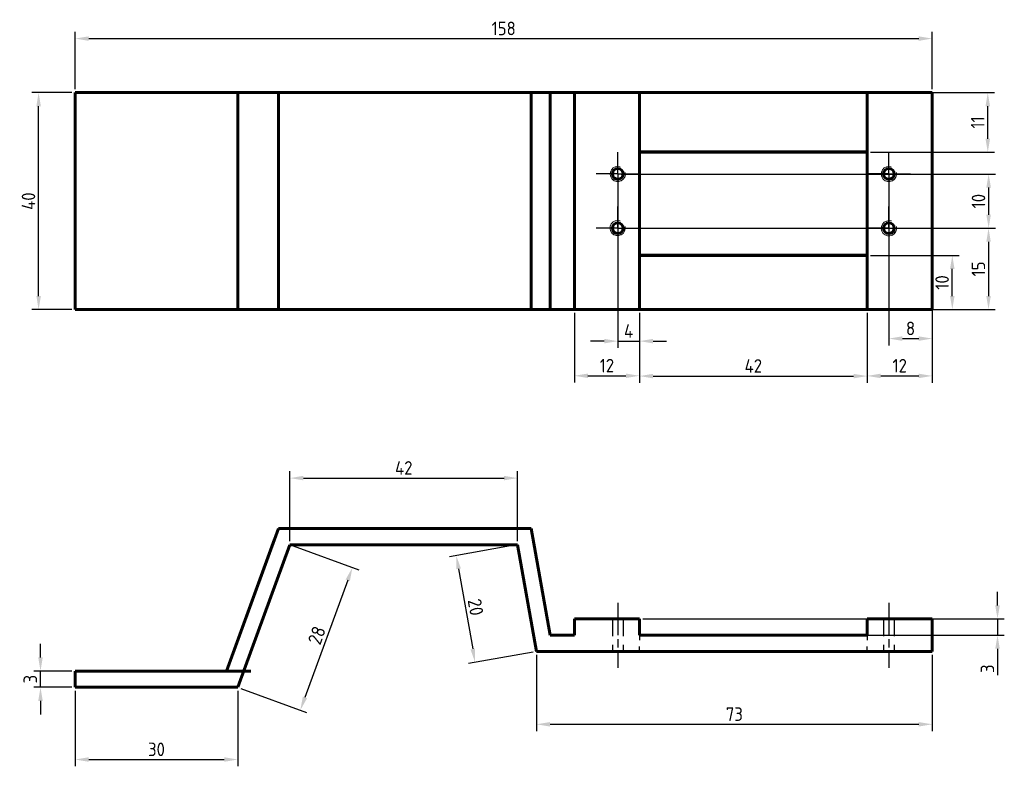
# Model space of a CAD drawing. Header units: millimetres. Extents: x 41 to 223, y 136 to 274.
import ezdxf

# ---------------------------------------------------------------- set-up
doc = ezdxf.new("R2010")
doc.units = ezdxf.units.MM
for name, pattern in [('AM_ISO08W050', [18, 12, -1.5, 3, -1.5]), ('AM_ISO08W050x2', [9, 6, -0.75, 1.5, -0.75]), ('HIDDEN2', [4.7625, 3.175, -1.5875])]:
    doc.linetypes.add(name, pattern=pattern)
doc.layers.get('0').update_dxf_attribs({"lineweight": 60})
for name, color, linetype, lineweight in [('AM_7', 4, 'AM_ISO08W050', 25), ('Annotations', 50, 'Continuous', 30), ('Hidden Line', 7, 'HIDDEN2', 30)]:
    doc.layers.add(name, color=color, linetype=linetype, lineweight=lineweight)
doc.styles.get("Standard").update_dxf_attribs({"font": 'ISOCP.SHX'})
doc.dimstyles.new('Annotative', dxfattribs={"dimscale": 0, "dimtxt": 2.5, "dimasz": 2.5, "dimexe": 1.25, "dimexo": 0.625, "dimtad": 1, "dimtxsty": 'Standard', "dimcen": 2.5, "dimadec": 0, "dimazin": 0, "dimtfac": 1, "dimtmove": 0, "dimatfit": 3, "dimfxl": 1, "dimarcsym": 0})

# ---------------------------------------------------------------- blocks, each defined once
blk = doc.blocks.new('*D3')
at = {"layer": 'Annotations', "color": 0, "lineweight": -2, "transparency": 16777216}
for p, q in [((50.77, 260.39), (43.41, 260.39)), ((44.66, 222.89), (44.66, 257.89)), ((50.77, 220.39), (43.41, 220.39))]:
    blk.add_line(p, q, dxfattribs=at)
at = {"layer": 'Annotations', "color": 0, "lineweight": 20, "transparency": 16777216}
for points in [[(44.25, 257.89), (45.08, 257.89), (44.66, 260.39)], [(44.25, 222.89), (45.08, 222.89), (44.66, 220.39)]]:
    blk.add_solid(points, dxfattribs=at)
at = {"layer": 'Defpoints', "color": 0, "lineweight": 20, "transparency": 16777216}
for p in [(44.66, 260.39), (51.4, 260.39), (51.4, 220.39)]:
    blk.add_point(p, dxfattribs=at)
at = {"layer": 'Annotations', "color": 0, "lineweight": 20, "transparency": 16777216, "insert": (42.79, 240.39), "char_height": 2.5, "attachment_point": 5, "rotation": 90}
blk.add_mtext('40', dxfattribs=at)
blk = doc.blocks.new('*D4')
at = {"layer": 'Annotations', "color": 0, "lineweight": -2, "transparency": 16777216}
for p, q in [((51.4, 261.02), (51.4, 271.61)), ((209.48, 261.02), (209.48, 271.61)), ((53.9, 270.36), (206.98, 270.36))]:
    blk.add_line(p, q, dxfattribs=at)
at = {"layer": 'Annotations', "color": 0, "lineweight": 20, "transparency": 16777216}
for points in [[(53.9, 270.77), (53.9, 269.94), (51.4, 270.36)], [(206.98, 270.77), (206.98, 269.94), (209.48, 270.36)]]:
    blk.add_solid(points, dxfattribs=at)
at = {"layer": 'Defpoints', "color": 0, "lineweight": 20, "transparency": 16777216}
for p in [(209.48, 270.36), (51.4, 260.39), (209.48, 260.39)]:
    blk.add_point(p, dxfattribs=at)
at = {"layer": 'Annotations', "color": 0, "lineweight": 20, "transparency": 16777216, "insert": (130.44, 272.23), "char_height": 2.5, "attachment_point": 5}
blk.add_mtext('158', dxfattribs=at)
blk = doc.blocks.new('*D5')
at = {"layer": 'Annotations', "color": 0, "lineweight": -2, "transparency": 16777216}
for p, q in [((45.01, 156.25), (45.01, 158.75)), ((50.77, 153.75), (43.76, 153.75)), ((45.01, 150.75), (45.01, 153.75)), ((50.77, 150.75), (43.76, 150.75)), ((45.01, 148.25), (45.01, 145.75))]:
    blk.add_line(p, q, dxfattribs=at)
at = {"layer": 'Annotations', "color": 0, "lineweight": 20, "transparency": 16777216}
for points in [[(44.59, 156.25), (45.42, 156.25), (45.01, 153.75)], [(44.59, 148.25), (45.42, 148.25), (45.01, 150.75)]]:
    blk.add_solid(points, dxfattribs=at)
at = {"layer": 'Defpoints', "color": 0, "lineweight": 20, "transparency": 16777216}
for p in [(45.01, 153.75), (51.4, 153.75), (51.4, 150.75)]:
    blk.add_point(p, dxfattribs=at)
at = {"layer": 'Annotations', "color": 0, "lineweight": 20, "transparency": 16777216, "insert": (43.13, 152.25), "char_height": 2.5, "attachment_point": 5, "rotation": 90}
blk.add_mtext('3', dxfattribs=at)
blk = doc.blocks.new('*D6')
at = {"layer": 'Annotations', "color": 0, "lineweight": -2, "transparency": 16777216}
for p, q in [((51.4, 150.12), (51.4, 136.18)), ((81.4, 150.12), (81.4, 136.18)), ((53.9, 137.43), (78.9, 137.43))]:
    blk.add_line(p, q, dxfattribs=at)
at = {"layer": 'Annotations', "color": 0, "lineweight": 20, "transparency": 16777216}
for points in [[(53.9, 137.85), (53.9, 137.02), (51.4, 137.43)], [(78.9, 137.85), (78.9, 137.02), (81.4, 137.43)]]:
    blk.add_solid(points, dxfattribs=at)
at = {"layer": 'Defpoints', "color": 0, "lineweight": 20, "transparency": 16777216}
for p in [(51.4, 150.75), (81.4, 150.75), (81.4, 137.43)]:
    blk.add_point(p, dxfattribs=at)
at = {"layer": 'Annotations', "color": 0, "lineweight": 20, "transparency": 16777216, "insert": (66.4, 139.31), "char_height": 2.5, "attachment_point": 5}
blk.add_mtext('30', dxfattribs=at)
blk = doc.blocks.new('*D7')
at = {"layer": 'Annotations', "color": 0, "lineweight": -2, "transparency": 16777216}
for p, q in [((91.6, 176.83), (103.71, 172.4)), ((101.68, 170.48), (93.79, 148.88)), ((81.98, 150.53), (94.1, 146.1))]:
    blk.add_line(p, q, dxfattribs=at)
at = {"layer": 'Annotations', "color": 0, "lineweight": 20, "transparency": 16777216}
for points in [[(101.29, 170.63), (102.07, 170.34), (102.54, 172.83)], [(93.39, 149.02), (94.18, 148.74), (92.93, 146.53)]]:
    blk.add_solid(points, dxfattribs=at)
at = {"layer": 'Defpoints', "color": 0, "lineweight": 20, "transparency": 16777216}
for p in [(91.01, 177.05), (81.4, 150.75), (92.93, 146.53)]:
    blk.add_point(p, dxfattribs=at)
at = {"layer": 'Annotations', "color": 0, "lineweight": 20, "transparency": 16777216, "insert": (95.97, 160.33), "char_height": 2.5, "attachment_point": 5, "rotation": 69.9213}
blk.add_mtext('28', dxfattribs=at)
blk = doc.blocks.new('*D8')
at = {"layer": 'Annotations', "color": 0, "lineweight": -2, "transparency": 16777216}
for p, q in [((91.01, 177.67), (91.01, 190.57)), ((93.51, 189.32), (130.51, 189.32)), ((133.01, 177.67), (133.01, 190.57))]:
    blk.add_line(p, q, dxfattribs=at)
at = {"layer": 'Annotations', "color": 0, "lineweight": 20, "transparency": 16777216}
for points in [[(93.51, 189.74), (93.51, 188.91), (91.01, 189.32)], [(130.51, 189.74), (130.51, 188.91), (133.01, 189.32)]]:
    blk.add_solid(points, dxfattribs=at)
at = {"layer": 'Defpoints', "color": 0, "lineweight": 20, "transparency": 16777216}
for p in [(133.01, 189.32), (91.01, 177.05), (133.01, 177.05)]:
    blk.add_point(p, dxfattribs=at)
at = {"layer": 'Annotations', "color": 0, "lineweight": 20, "transparency": 16777216, "insert": (112.01, 191.2), "char_height": 2.5, "attachment_point": 5}
blk.add_mtext('42', dxfattribs=at)
blk = doc.blocks.new('*D9')
at = {"layer": 'Annotations', "color": 0, "lineweight": -2, "transparency": 16777216}
for p, q in [((132.39, 176.94), (120.46, 174.83)), ((122.13, 172.59), (124.73, 157.82)), ((135.87, 157.24), (123.93, 155.14))]:
    blk.add_line(p, q, dxfattribs=at)
at = {"layer": 'Annotations', "color": 0, "lineweight": 20, "transparency": 16777216}
for points in [[(122.54, 172.66), (121.71, 172.52), (121.69, 175.05)], [(125.14, 157.89), (124.32, 157.74), (125.16, 155.35)]]:
    blk.add_solid(points, dxfattribs=at)
at = {"layer": 'Defpoints', "color": 0, "lineweight": 20, "transparency": 16777216}
for p in [(133.01, 177.05), (136.48, 157.35), (125.16, 155.35)]:
    blk.add_point(p, dxfattribs=at)
at = {"layer": 'Annotations', "color": 0, "lineweight": 20, "transparency": 16777216, "insert": (125.27, 165.53), "char_height": 2.5, "attachment_point": 5, "rotation": 280}
blk.add_mtext('20', dxfattribs=at)
blk = doc.blocks.new('*D10')
at = {"layer": 'Annotations', "color": 0, "lineweight": -2, "transparency": 16777216}
for p, q in [((136.48, 156.72), (136.48, 142.68)), ((209.48, 156.72), (209.48, 142.68)), ((138.98, 143.93), (206.98, 143.93))]:
    blk.add_line(p, q, dxfattribs=at)
at = {"layer": 'Annotations', "color": 0, "lineweight": 20, "transparency": 16777216}
for points in [[(138.98, 144.34), (138.98, 143.51), (136.48, 143.93)], [(206.98, 144.34), (206.98, 143.51), (209.48, 143.93)]]:
    blk.add_solid(points, dxfattribs=at)
at = {"layer": 'Defpoints', "color": 0, "lineweight": 20, "transparency": 16777216}
for p in [(136.48, 157.35), (209.48, 157.35), (209.48, 143.93)]:
    blk.add_point(p, dxfattribs=at)
at = {"layer": 'Annotations', "color": 0, "lineweight": 20, "transparency": 16777216, "insert": (172.98, 145.8), "char_height": 2.5, "attachment_point": 5}
blk.add_mtext('73', dxfattribs=at)
blk = doc.blocks.new('*D11')
at = {"layer": 'Annotations', "color": 0, "lineweight": -2, "transparency": 16777216}
for p, q in [((221.52, 165.85), (221.52, 168.35)), ((156.11, 163.35), (222.77, 163.35)), ((221.52, 163.35), (221.52, 160.35)), ((156.11, 160.35), (222.77, 160.35)), ((221.52, 157.85), (221.52, 153))]:
    blk.add_line(p, q, dxfattribs=at)
at = {"layer": 'Annotations', "color": 0, "lineweight": 20, "transparency": 16777216}
for points in [[(221.1, 165.85), (221.94, 165.85), (221.52, 163.35)], [(221.1, 157.85), (221.94, 157.85), (221.52, 160.35)]]:
    blk.add_solid(points, dxfattribs=at)
at = {"layer": 'Defpoints', "color": 0, "lineweight": 20, "transparency": 16777216}
for p in [(155.48, 163.35), (221.52, 163.35), (155.48, 160.35)]:
    blk.add_point(p, dxfattribs=at)
at = {"layer": 'Annotations', "color": 0, "lineweight": 20, "transparency": 16777216, "insert": (219.65, 154.17), "char_height": 2.5, "attachment_point": 5, "rotation": 90}
blk.add_mtext('3', dxfattribs=at)
blk = doc.blocks.new('*D12')
at = {"layer": 'Annotations', "color": 0, "lineweight": -2, "transparency": 16777216}
for p, q in [((197.48, 219.77), (197.48, 206.91)), ((209.48, 219.77), (209.48, 206.91)), ((199.98, 208.16), (206.98, 208.16))]:
    blk.add_line(p, q, dxfattribs=at)
at = {"layer": 'Annotations', "color": 0, "lineweight": 20, "transparency": 16777216}
for points in [[(199.98, 208.58), (199.98, 207.75), (197.48, 208.16)], [(206.98, 208.58), (206.98, 207.75), (209.48, 208.16)]]:
    blk.add_solid(points, dxfattribs=at)
at = {"layer": 'Defpoints', "color": 0, "lineweight": 20, "transparency": 16777216}
for p in [(197.48, 220.39), (209.48, 220.39), (209.48, 208.16)]:
    blk.add_point(p, dxfattribs=at)
at = {"layer": 'Annotations', "color": 0, "lineweight": 20, "transparency": 16777216, "insert": (203.48, 210.04), "char_height": 2.5, "attachment_point": 5}
blk.add_mtext('12', dxfattribs=at)
blk = doc.blocks.new('*D13')
at = {"layer": 'Annotations', "color": 0, "lineweight": -2, "transparency": 16777216}
for p, q in [((143.48, 219.77), (143.48, 206.94)), ((155.48, 219.77), (155.48, 206.94)), ((145.98, 208.19), (152.98, 208.19))]:
    blk.add_line(p, q, dxfattribs=at)
at = {"layer": 'Annotations', "color": 0, "lineweight": 20, "transparency": 16777216}
for points in [[(145.98, 208.6), (145.98, 207.77), (143.48, 208.19)], [(152.98, 208.6), (152.98, 207.77), (155.48, 208.19)]]:
    blk.add_solid(points, dxfattribs=at)
at = {"layer": 'Defpoints', "color": 0, "lineweight": 20, "transparency": 16777216}
for p in [(143.48, 220.39), (155.48, 220.39), (155.48, 208.19)]:
    blk.add_point(p, dxfattribs=at)
at = {"layer": 'Annotations', "color": 0, "lineweight": 20, "transparency": 16777216, "insert": (149.48, 210.06), "char_height": 2.5, "attachment_point": 5}
blk.add_mtext('12', dxfattribs=at)
blk = doc.blocks.new('*D14')
at = {"layer": 'Annotations', "color": 0, "lineweight": -2, "transparency": 16777216}
for p, q in [((151.48, 244.77), (151.48, 213.32)), ((155.48, 219.77), (155.48, 213.32)), ((148.98, 214.57), (146.48, 214.57)), ((151.48, 214.57), (155.48, 214.57)), ((157.98, 214.57), (160.48, 214.57))]:
    blk.add_line(p, q, dxfattribs=at)
at = {"layer": 'Annotations', "color": 0, "lineweight": 20, "transparency": 16777216}
for points in [[(148.98, 214.99), (148.98, 214.16), (151.48, 214.57)], [(157.98, 214.99), (157.98, 214.16), (155.48, 214.57)]]:
    blk.add_solid(points, dxfattribs=at)
at = {"layer": 'Defpoints', "color": 0, "lineweight": 20, "transparency": 16777216}
for p in [(151.48, 245.39), (155.48, 220.39), (155.48, 214.57)]:
    blk.add_point(p, dxfattribs=at)
at = {"layer": 'Annotations', "color": 0, "lineweight": 20, "transparency": 16777216, "insert": (153.48, 216.45), "char_height": 2.5, "attachment_point": 5}
blk.add_mtext('4', dxfattribs=at)
blk = doc.blocks.new('*D15')
at = {"layer": 'Annotations', "color": 0, "lineweight": -2, "transparency": 16777216}
for p, q in [((155.48, 219.77), (155.48, 206.88)), ((197.48, 219.77), (197.48, 206.88)), ((157.98, 208.13), (194.98, 208.13))]:
    blk.add_line(p, q, dxfattribs=at)
at = {"layer": 'Annotations', "color": 0, "lineweight": 20, "transparency": 16777216}
for points in [[(157.98, 208.54), (157.98, 207.71), (155.48, 208.13)], [(194.98, 208.54), (194.98, 207.71), (197.48, 208.13)]]:
    blk.add_solid(points, dxfattribs=at)
at = {"layer": 'Defpoints', "color": 0, "lineweight": 20, "transparency": 16777216}
for p in [(155.48, 220.39), (197.48, 220.39), (197.48, 208.13)]:
    blk.add_point(p, dxfattribs=at)
at = {"layer": 'Annotations', "color": 0, "lineweight": 20, "transparency": 16777216, "insert": (176.48, 210), "char_height": 2.5, "attachment_point": 5}
blk.add_mtext('42', dxfattribs=at)
blk = doc.blocks.new('*D16')
at = {"layer": 'Annotations', "color": 0, "lineweight": -2, "transparency": 16777216}
for p, q in [((201.48, 244.77), (201.48, 213.8)), ((209.48, 244.77), (209.48, 213.8)), ((203.98, 215.05), (206.98, 215.05))]:
    blk.add_line(p, q, dxfattribs=at)
at = {"layer": 'Annotations', "color": 0, "lineweight": 20, "transparency": 16777216}
for points in [[(203.98, 215.46), (203.98, 214.63), (201.48, 215.05)], [(206.98, 215.46), (206.98, 214.63), (209.48, 215.05)]]:
    blk.add_solid(points, dxfattribs=at)
at = {"layer": 'Defpoints', "color": 0, "lineweight": 20, "transparency": 16777216}
for p in [(201.48, 245.39), (209.48, 245.39), (209.48, 215.05)]:
    blk.add_point(p, dxfattribs=at)
at = {"layer": 'Annotations', "color": 0, "lineweight": 20, "transparency": 16777216, "insert": (205.48, 216.92), "char_height": 2.5, "attachment_point": 5}
blk.add_mtext('8', dxfattribs=at)
blk = doc.blocks.new('*D17')
at = {"layer": 'Annotations', "color": 0, "lineweight": -2, "transparency": 16777216}
for p, q in [((152.11, 245.39), (221.13, 245.39)), ((219.88, 242.89), (219.88, 237.89)), ((152.11, 235.39), (221.13, 235.39))]:
    blk.add_line(p, q, dxfattribs=at)
at = {"layer": 'Annotations', "color": 0, "lineweight": 20, "transparency": 16777216}
for points in [[(219.46, 242.89), (220.3, 242.89), (219.88, 245.39)], [(219.46, 237.89), (220.3, 237.89), (219.88, 235.39)]]:
    blk.add_solid(points, dxfattribs=at)
at = {"layer": 'Defpoints', "color": 0, "lineweight": 20, "transparency": 16777216}
for p in [(151.48, 245.39), (151.48, 235.39), (219.88, 235.39)]:
    blk.add_point(p, dxfattribs=at)
at = {"layer": 'Annotations', "color": 0, "lineweight": 20, "transparency": 16777216, "insert": (218.01, 240.39), "char_height": 2.5, "attachment_point": 5, "rotation": 90}
blk.add_mtext('10', dxfattribs=at)
blk = doc.blocks.new('*D18')
at = {"layer": 'Annotations', "color": 0, "lineweight": -2, "transparency": 16777216}
for p, q in [((152.11, 235.39), (221.11, 235.39)), ((219.86, 232.89), (219.86, 222.89)), ((152.11, 220.39), (221.11, 220.39))]:
    blk.add_line(p, q, dxfattribs=at)
at = {"layer": 'Annotations', "color": 0, "lineweight": 20, "transparency": 16777216}
for points in [[(219.45, 232.89), (220.28, 232.89), (219.86, 235.39)], [(219.45, 222.89), (220.28, 222.89), (219.86, 220.39)]]:
    blk.add_solid(points, dxfattribs=at)
at = {"layer": 'Defpoints', "color": 0, "lineweight": 20, "transparency": 16777216}
for p in [(151.48, 235.39), (151.48, 220.39), (219.86, 220.39)]:
    blk.add_point(p, dxfattribs=at)
at = {"layer": 'Annotations', "color": 0, "lineweight": 20, "transparency": 16777216, "insert": (217.99, 227.89), "char_height": 2.5, "attachment_point": 5, "rotation": 90}
blk.add_mtext('15', dxfattribs=at)
blk = doc.blocks.new('*D19')
at = {"layer": 'Annotations', "color": 0, "lineweight": -2, "transparency": 16777216}
for p, q in [((198.11, 260.39), (220.97, 260.39)), ((219.72, 251.89), (219.72, 257.89)), ((198.11, 249.39), (220.97, 249.39))]:
    blk.add_line(p, q, dxfattribs=at)
at = {"layer": 'Annotations', "color": 0, "lineweight": 20, "transparency": 16777216}
for points in [[(219.31, 257.89), (220.14, 257.89), (219.72, 260.39)], [(219.31, 251.89), (220.14, 251.89), (219.72, 249.39)]]:
    blk.add_solid(points, dxfattribs=at)
at = {"layer": 'Defpoints', "color": 0, "lineweight": 20, "transparency": 16777216}
for p in [(197.48, 260.39), (219.72, 260.39), (197.48, 249.39)]:
    blk.add_point(p, dxfattribs=at)
at = {"layer": 'Annotations', "color": 0, "lineweight": 20, "transparency": 16777216, "insert": (217.85, 254.89), "char_height": 2.5, "attachment_point": 5, "rotation": 90}
blk.add_mtext('11', dxfattribs=at)
blk = doc.blocks.new('*D20')
at = {"layer": 'Annotations', "color": 0, "lineweight": -2, "transparency": 16777216}
for p, q in [((198.11, 230.39), (214.43, 230.39)), ((213.18, 222.89), (213.18, 227.89)), ((198.11, 220.39), (214.43, 220.39))]:
    blk.add_line(p, q, dxfattribs=at)
at = {"layer": 'Annotations', "color": 0, "lineweight": 20, "transparency": 16777216}
for points in [[(212.76, 227.89), (213.59, 227.89), (213.18, 230.39)], [(212.76, 222.89), (213.59, 222.89), (213.18, 220.39)]]:
    blk.add_solid(points, dxfattribs=at)
at = {"layer": 'Defpoints', "color": 0, "lineweight": 20, "transparency": 16777216}
for p in [(197.48, 230.39), (213.18, 230.39), (197.48, 220.39)]:
    blk.add_point(p, dxfattribs=at)
at = {"layer": 'Annotations', "color": 0, "lineweight": 20, "transparency": 16777216, "insert": (211.3, 225.39), "char_height": 2.5, "attachment_point": 5, "rotation": 90}
blk.add_mtext('10', dxfattribs=at)

msp = doc.modelspace()

# ---------------------------------------------------------------- linework, layer by layer
for p, q in [((209.483, 260.395), (51.397, 260.395)), ((51.397, 260.395), (51.397, 220.395)), ((81.397, 220.395), (81.397, 260.395)), ((88.912, 220.395), (88.912, 260.395)), ((135.527, 220.395), (135.527, 260.395)), ((139, 220.395), (139, 260.395)), ((155.483, 260.395), (143.483, 260.395)), ((143.483, 260.395), (143.483, 220.395)), ((155.483, 250.395), (155.483, 260.395)), ((197.483, 250.395), (197.483, 260.395)), ((197.483, 260.395), (197.483, 220.395)), ((209.483, 220.395), (209.483, 260.395)), ((209.483, 260.395), (209.483, 250.395)), ((155.483, 230.395), (155.483, 250.395)), ((155.483, 220.395), (155.483, 250.395)), ((197.483, 250.395), (197.483, 230.395)), ((51.397, 220.395), (209.483, 220.395)), ((143.483, 220.395), (155.483, 220.395)), ((79.3, 153.747), (88.912, 180.046)), ((91.01, 180.046), (88.912, 180.046)), ((91.01, 180.046), (135.527, 180.046)), ((135.527, 180.046), (139, 160.35)), ((79.3, 153.747), (88.192, 178.076)), ((81.397, 150.747), (91.01, 177.046)), ((91.01, 177.046), (133.01, 177.046)), ((133.01, 177.046), (136.483, 157.35)), ((155.483, 163.35), (143.483, 163.35)), ((143.483, 163.35), (143.483, 160.35)), ((155.483, 160.35), (155.483, 163.35)), ((209.483, 163.35), (197.483, 163.35)), ((197.483, 163.35), (197.483, 160.35)), ((209.483, 160.35), (209.483, 163.35)), ((139, 160.35), (143.483, 160.35)), ((155.483, 160.35), (197.483, 160.35)), ((209.483, 160.35), (209.483, 157.35)), ((136.483, 157.35), (209.483, 157.35)), ((51.397, 153.747), (79.3, 153.747)), ((51.397, 150.747), (51.397, 153.747)), ((79.3, 153.747), (83.782, 153.747)), ((51.397, 150.747), (81.397, 150.747))]:
    msp.add_line(p, q)
at = {"lineweight": 20}
for p, q in [((197.483, 260.395), (197.483, 249.395)), ((197.483, 220.395), (197.483, 230.395))]:
    msp.add_line(p, q, dxfattribs=at)
at = {"lineweight": 70}
for p, q in [((197.483, 249.395), (155.483, 249.395)), ((197.483, 230.395), (155.483, 230.395))]:
    msp.add_line(p, q, dxfattribs=at)
for centre in [(151.483, 245.395), (201.483, 245.395), (151.483, 235.395), (201.483, 235.395)]:
    msp.add_circle(centre, 1)
at = {"lineweight": 20}
for centre in [(151.483, 245.395), (201.483, 245.395), (151.465, 235.433), (201.488, 235.387)]:
    msp.add_arc(centre, 1.415, 71.46901, 12.19823, dxfattribs=at)
at = {"layer": 'AM_7', "linetype": 'AM_ISO08W050x2'}
for p, q in [((151.483, 245.395), (151.483, 249.395)), ((201.483, 245.395), (201.483, 249.395)), ((151.483, 245.395), (147.483, 245.395)), ((151.483, 245.395), (155.483, 245.395)), ((151.483, 245.395), (151.483, 241.395)), ((201.483, 245.395), (197.483, 245.395)), ((201.483, 245.395), (205.483, 245.395)), ((201.483, 245.395), (201.483, 241.395)), ((151.483, 235.395), (151.483, 239.395)), ((201.483, 235.395), (201.483, 239.395)), ((151.483, 235.395), (147.483, 235.395)), ((151.483, 235.395), (155.483, 235.395)), ((151.483, 235.395), (151.483, 231.395)), ((201.483, 235.395), (197.483, 235.395)), ((201.483, 235.395), (205.483, 235.395)), ((201.483, 235.395), (201.483, 231.395)), ((151.483, 166.35), (151.483, 154.35)), ((201.483, 166.35), (201.483, 154.35))]:
    msp.add_line(p, q, dxfattribs=at)
at = {"layer": 'Hidden Line'}
for p, q in [((150.483, 163.35), (150.483, 157.35)), ((152.483, 163.35), (152.483, 157.35)), ((200.483, 163.35), (200.483, 157.35)), ((202.483, 163.35), (202.483, 157.35)), ((155.483, 160.35), (155.483, 159.435)), ((197.482, 160.345), (197.482, 159.43)), ((155.483, 157.35), (155.483, 158.297)), ((197.482, 157.345), (197.482, 158.292))]:
    msp.add_line(p, q, dxfattribs=at)

# ---------------------------------------------------------------- dimensions: what is measured, and where the dimension line sits
at = {"layer": 'Annotations', "lineweight": 20}
dim = msp.add_linear_dim(base=(209.483, 270.356), p1=(51.397, 260.395), p2=(209.483, 260.395), text='158', dimstyle='Annotative', dxfattribs=at)
dim.commit()
dim.dimension.update_dxf_attribs({"geometry": '*D4', "text_midpoint": (130.44, 272.231)})
for base, p1, p2, angle, picture, middle, dimtype in [((44.665, 260.395), (51.397, 220.395), (51.397, 260.395), 90, '*D3', (44.665, 240.395), 160), ((209.483, 208.165), (197.483, 220.395), (209.483, 220.395), 0, '*D12', (203.483, 208.165), 161), ((221.521, 163.35), (155.483, 160.35), (155.483, 163.35), 90, '*D11', (221.521, 154.173), 161), ((45.006, 153.747), (51.397, 150.747), (51.397, 153.747), 90, '*D5', (45.006, 152.247), 160)]:
    dim = msp.add_linear_dim(base=base, p1=p1, p2=p2, angle=angle, dimstyle='Annotative', dxfattribs=at)
    dim.commit()
    dim.dimension.update_dxf_attribs({"geometry": picture, "text_midpoint": middle, "dimtype": dimtype})
for base, p1, p2, picture, middle in [((219.723, 260.395), (197.483, 249.395), (197.483, 260.395), '*D19', (217.848, 254.895)), ((219.88, 235.395), (151.483, 245.395), (151.483, 235.395), '*D17', (218.005, 240.395)), ((219.863, 220.395), (151.483, 235.395), (151.483, 220.395), '*D18', (217.988, 227.895)), ((213.177, 230.395), (197.483, 220.395), (197.483, 230.395), '*D20', (211.302, 225.395))]:
    dim = msp.add_linear_dim(base=base, p1=p1, p2=p2, angle=90, dimstyle='Annotative', dxfattribs=at)
    dim.commit()
    dim.dimension.update_dxf_attribs({"geometry": picture, "text_midpoint": middle})
for base, p1, p2, picture, middle in [((155.483, 214.574), (151.483, 245.395), (155.483, 220.395), '*D14', (153.483, 216.449)), ((209.483, 215.047), (201.483, 245.395), (209.483, 245.395), '*D16', (205.483, 216.922)), ((197.483, 208.126), (155.483, 220.395), (197.483, 220.395), '*D15', (176.483, 210.001)), ((81.397, 137.432), (51.397, 150.747), (81.397, 150.747), '*D6', (66.397, 139.307))]:
    dim = msp.add_linear_dim(base=base, p1=p1, p2=p2, dimstyle='Annotative', dxfattribs=at)
    dim.commit()
    dim.dimension.update_dxf_attribs({"geometry": picture, "text_midpoint": middle})
for p1, p2, distance, picture, middle in [((143.483, 220.395), (155.483, 220.395), -12.209, '*D13', (149.483, 210.061)), ((91.01, 177.046), (133.01, 177.046), 12.278, '*D8', (112.01, 191.199)), ((91.01, 177.046), (81.397, 150.747), 12.276, '*D7', (95.972, 160.326)), ((133.01, 177.046), (136.483, 157.35), -11.494, '*D9', (125.274, 165.527)), ((136.483, 157.35), (209.483, 157.35), -13.422, '*D10', (172.983, 145.802))]:
    dim = msp.add_aligned_dim(p1=p1, p2=p2, distance=distance, dimstyle='Annotative', dxfattribs=at)
    dim.commit()
    dim.dimension.update_dxf_attribs({"geometry": picture, "text_midpoint": middle})

doc.saveas('drawing.dxf')
